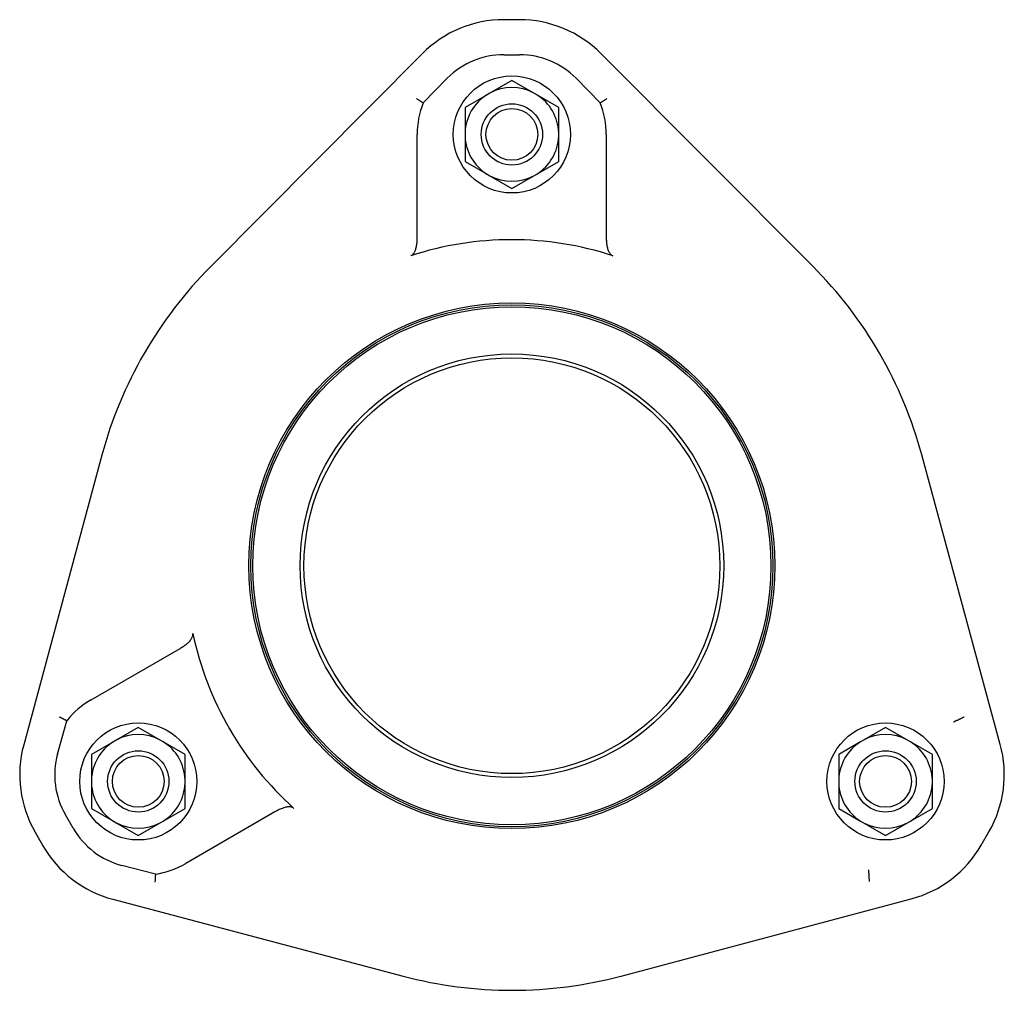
# Model space of a CAD drawing. Header units: millimetres. Extents: x 287 to 4370, y 26 to 844.
# Tile 1 of 5: x 287 to 539, y 289 to 538. Entities that reach past the tile are written whole.
import ezdxf

# ---------------------------------------------------------------- set-up
doc = ezdxf.new("R2010")
doc.units = ezdxf.units.MM
doc.layers.add('DETAIL', color=2, linetype='Continuous')

msp = doc.modelspace()

# ---------------------------------------------------------------- linework, layer by layer
at = {"layer": 'DETAIL'}
for p, q in [((414.92, 537.89), (410.92, 537.89)), ((390.07, 529.21), (335.85, 474.68)), ((410.92, 528.92), (414.92, 528.93)), ((490.04, 474.75), (435.77, 529.24)), ((390.24, 516.56), (396.43, 522.89)), ((412.98, 522.35), (407.37, 519.1)), ((418.6, 519.1), (412.98, 522.35)), ((429.42, 522.91), (435.61, 516.59)), ((406.61, 518.67), (400.99, 515.42)), ((407.37, 519.1), (406.61, 518.67)), ((419.36, 518.67), (418.6, 519.1)), ((424.98, 515.42), (419.36, 518.67)), ((400.99, 515.42), (400.99, 508.94)), ((424.98, 508.94), (424.98, 515.42)), ((388.73, 482.15), (388.72, 508.47)), ((400.99, 508.94), (400.99, 508.06)), ((400.99, 508.06), (400.99, 501.57)), ((424.98, 508.06), (424.98, 508.94)), ((424.98, 501.57), (424.98, 508.06)), ((437.14, 508.49), (437.15, 482.18)), ((400.99, 501.57), (406.61, 498.33)), ((419.36, 498.33), (424.98, 501.57)), ((406.61, 498.33), (407.37, 497.89)), ((407.37, 497.89), (412.98, 494.65)), ((412.98, 494.65), (418.6, 497.89)), ((418.6, 497.89), (419.36, 498.33)), ((307.98, 426.35), (287.94, 352.11)), ((538.08, 352.23), (517.96, 426.45)), ((305.22, 363.67), (328, 376.84)), ((296.59, 349.77), (298.97, 358.3)), ((317.29, 356.6), (311.67, 353.35)), ((322.9, 353.35), (317.29, 356.6)), ((508.68, 356.6), (503.06, 353.35)), ((514.3, 353.35), (508.68, 356.6)), ((311.67, 353.35), (310.91, 352.92)), ((323.67, 352.92), (322.9, 353.35)), ((503.06, 353.35), (502.3, 352.92)), ((515.06, 352.92), (514.3, 353.35)), ((310.91, 352.92), (305.29, 349.67)), ((329.28, 349.67), (323.67, 352.92)), ((502.3, 352.92), (496.69, 349.67)), ((520.67, 349.67), (515.06, 352.92)), ((305.29, 349.67), (305.29, 343.19)), ((329.28, 343.19), (329.28, 349.67)), ((496.69, 349.67), (496.69, 343.19)), ((520.67, 343.19), (520.67, 349.67)), ((305.29, 343.19), (305.29, 342.31)), ((329.28, 342.31), (329.28, 343.19)), ((496.69, 343.19), (496.69, 342.31)), ((520.67, 342.31), (520.67, 343.19)), ((305.29, 342.31), (305.29, 335.82)), ((329.28, 335.82), (329.28, 342.31)), ((496.69, 342.31), (496.69, 335.82)), ((520.67, 335.82), (520.67, 342.31)), ((305.29, 335.82), (310.91, 332.58)), ((323.67, 332.58), (329.28, 335.82)), ((496.69, 335.82), (502.3, 332.58)), ((515.06, 332.58), (520.67, 335.82)), ((300.63, 330.75), (298.63, 334.21)), ((352.23, 334.92), (329.45, 321.75)), ((310.91, 332.58), (311.67, 332.14)), ((311.67, 332.14), (317.29, 328.9)), ((317.29, 328.9), (322.9, 332.14)), ((322.9, 332.14), (323.67, 332.58)), ((502.3, 332.58), (503.06, 332.14)), ((503.06, 332.14), (508.68, 328.9)), ((508.68, 328.9), (514.3, 332.14)), ((514.3, 332.14), (515.06, 332.58)), ((290.87, 329.72), (292.87, 326.26)), ((533.17, 326.38), (535.17, 329.84)), ((321.67, 319.02), (313.1, 321.21)), ((310.8, 312.55), (385.14, 292.86)), ((440.93, 292.89), (515.25, 312.65))]:
    msp.add_line(p, q, dxfattribs=at)
at = {"layer": 'DETAIL', "flags": 128}
for points in [[(390.24, 516.56), (390.24, 516.57), (390.23, 516.57), (390.21, 516.59), (390.18, 516.6), (390.15, 516.62), (390.11, 516.65), (390.06, 516.68), (390.01, 516.71), (389.95, 516.75), (389.89, 516.8), (389.81, 516.84), (389.74, 516.89), (389.65, 516.94), (389.57, 517), (389.48, 517.06), (389.38, 517.12), (389.28, 517.19), (389.18, 517.25), (389.08, 517.32), (388.97, 517.39), (388.86, 517.46), (388.76, 517.53), (388.65, 517.6), (388.53, 517.68)], [(435.61, 516.59), (435.61, 516.59), (435.62, 516.6), (435.64, 516.61), (435.67, 516.62), (435.7, 516.65), (435.74, 516.67), (435.79, 516.7), (435.84, 516.74), (435.9, 516.78), (435.97, 516.82), (436.04, 516.86), (436.11, 516.91), (436.2, 516.97), (436.28, 517.02), (436.37, 517.08), (436.47, 517.14), (436.57, 517.21), (436.67, 517.28), (436.77, 517.34), (436.88, 517.41), (436.99, 517.48), (437.09, 517.56), (437.2, 517.63), (437.32, 517.7)], [(387.06, 477.41), (387.22, 477.47), (387.36, 477.55), (387.49, 477.65), (387.62, 477.77), (387.73, 477.89), (387.84, 478.02), (387.93, 478.16), (388.02, 478.31), (388.11, 478.48), (388.19, 478.66), (388.27, 478.86), (388.35, 479.07), (388.42, 479.3), (388.48, 479.55), (388.54, 479.8), (388.58, 480.06), (388.62, 480.32), (388.66, 480.58), (388.68, 480.85), (388.7, 481.11), (388.72, 481.37), (388.73, 481.64), (388.73, 481.9), (388.73, 482.15)], [(437.15, 482.18), (437.15, 481.95), (437.16, 481.72), (437.17, 481.48), (437.18, 481.23), (437.2, 480.98), (437.22, 480.73), (437.25, 480.48), (437.28, 480.22), (437.32, 479.97), (437.37, 479.72), (437.43, 479.47), (437.5, 479.23), (437.57, 479), (437.66, 478.77), (437.75, 478.57), (437.84, 478.38), (437.94, 478.21), (438.05, 478.05), (438.15, 477.92), (438.27, 477.79), (438.39, 477.68), (438.53, 477.58), (438.67, 477.5), (438.83, 477.43)], [(328, 376.84), (328.19, 376.95), (328.39, 377.07), (328.6, 377.2), (328.8, 377.33), (329.01, 377.47), (329.22, 377.62), (329.42, 377.77), (329.62, 377.93), (329.82, 378.09), (330.01, 378.26), (330.2, 378.43), (330.37, 378.61), (330.54, 378.79), (330.69, 378.98), (330.83, 379.16), (330.94, 379.34), (331.04, 379.51), (331.12, 379.67), (331.19, 379.84), (331.24, 380), (331.27, 380.16), (331.29, 380.33), (331.29, 380.5), (331.27, 380.66)], [(298.97, 358.3), (298.97, 358.3), (298.96, 358.3), (298.94, 358.31), (298.91, 358.33), (298.87, 358.35), (298.83, 358.37), (298.78, 358.39), (298.72, 358.42), (298.66, 358.45), (298.59, 358.49), (298.52, 358.53), (298.43, 358.57), (298.35, 358.61), (298.25, 358.66), (298.16, 358.71), (298.06, 358.76), (297.95, 358.81), (297.84, 358.87), (297.73, 358.92), (297.62, 358.98), (297.5, 359.04), (297.39, 359.1), (297.27, 359.16), (297.15, 359.22)], [(527.04, 358.41), (527.03, 358.41), (527.03, 358.4), (527.02, 358.4), (527, 358.39), (526.99, 358.38), (526.97, 358.37), (526.94, 358.36), (526.91, 358.34), (526.88, 358.33), (526.85, 358.31), (526.81, 358.29), (526.77, 358.27), (526.72, 358.25), (526.68, 358.22), (526.63, 358.2), (526.58, 358.17), (526.53, 358.15), (526.47, 358.12), (526.42, 358.09), (526.36, 358.06), (526.3, 358.03), (526.25, 358), (526.19, 357.97), (526.13, 357.94)], [(527.04, 358.41), (527.04, 358.41), (527.05, 358.42), (527.07, 358.43), (527.1, 358.44), (527.13, 358.46), (527.18, 358.48), (527.23, 358.51), (527.28, 358.53), (527.35, 358.57), (527.41, 358.6), (527.49, 358.64), (527.57, 358.68), (527.66, 358.73), (527.75, 358.77), (527.85, 358.82), (527.95, 358.87), (528.05, 358.93), (528.16, 358.98), (528.27, 359.04), (528.39, 359.1), (528.5, 359.15), (528.62, 359.21), (528.74, 359.27), (528.85, 359.33)], [(357.17, 335.84), (357.04, 335.94), (356.9, 336.03), (356.75, 336.1), (356.59, 336.15), (356.42, 336.18), (356.25, 336.21), (356.08, 336.22), (355.91, 336.22), (355.72, 336.22), (355.52, 336.2), (355.31, 336.17), (355.09, 336.13), (354.85, 336.07), (354.61, 336), (354.36, 335.92), (354.12, 335.84), (353.87, 335.74), (353.63, 335.64), (353.39, 335.53), (353.15, 335.41), (352.91, 335.29), (352.68, 335.17), (352.45, 335.04), (352.23, 334.92)], [(321.67, 319.02), (321.67, 319.02), (321.67, 319), (321.67, 318.98), (321.67, 318.95), (321.67, 318.91), (321.66, 318.86), (321.66, 318.81), (321.66, 318.74), (321.66, 318.67), (321.65, 318.59), (321.65, 318.51), (321.64, 318.42), (321.64, 318.32), (321.63, 318.22), (321.63, 318.11), (321.62, 318), (321.61, 317.88), (321.61, 317.76), (321.6, 317.63), (321.59, 317.51), (321.59, 317.38), (321.58, 317.25), (321.57, 317.12), (321.56, 316.98)], [(504.32, 320.13), (504.33, 320.06), (504.33, 320), (504.33, 319.93), (504.33, 319.87), (504.34, 319.8), (504.34, 319.74), (504.34, 319.68), (504.35, 319.62), (504.35, 319.57), (504.35, 319.51), (504.35, 319.46), (504.36, 319.41), (504.36, 319.37), (504.36, 319.32), (504.36, 319.28), (504.37, 319.25), (504.37, 319.22), (504.37, 319.19), (504.37, 319.16), (504.37, 319.15), (504.37, 319.13), (504.37, 319.12), (504.37, 319.11), (504.37, 319.11)], [(504.37, 319.11), (504.37, 319.11), (504.37, 319.09), (504.37, 319.07), (504.38, 319.04), (504.38, 319), (504.38, 318.95), (504.38, 318.9), (504.39, 318.83), (504.39, 318.76), (504.39, 318.68), (504.4, 318.6), (504.4, 318.51), (504.41, 318.41), (504.41, 318.31), (504.42, 318.2), (504.43, 318.09), (504.43, 317.97), (504.44, 317.85), (504.45, 317.72), (504.45, 317.6), (504.46, 317.47), (504.47, 317.34), (504.48, 317.21), (504.48, 317.07)]]:
    msp.add_lwpolyline(points, dxfattribs=at)
at = {"layer": 'DETAIL'}
for centre, radius in [((412.98, 508.5), 15), ((412.98, 508.5), 7.85), ((412.98, 508.5), 6.63), ((412.98, 398), 67.35), ((412.98, 398), 66.85), ((412.98, 398), 66.35), ((412.98, 398), 54.25), ((412.98, 398), 53.25), ((317.29, 342.75), 15), ((508.68, 342.75), 15), ((317.29, 342.75), 7.85), ((508.68, 342.75), 7.85), ((317.29, 342.75), 6.63), ((508.68, 342.75), 6.63)]:
    msp.add_circle(centre, radius, dxfattribs=at)
for centre, radius, start, end in [((410.93, 508.48), 29.41, 90.0281, 135.1673), ((414.93, 508.48), 29.41, 44.8888, 90.0281), ((410.93, 508.48), 20.45, 90.0281, 135.1673), ((414.93, 508.48), 20.45, 44.8888, 90.028), ((412.98, 508.5), 12, 62.0956, 117.9044), ((412.98, 508.5), 12, 122.0956, 177.9044), ((412.98, 508.5), 12, 2.0956, 57.9044), ((410.93, 508.48), 22.21, 158.6523, 180.0275), ((414.93, 508.48), 22.21, 0.028, 21.4044), ((412.98, 508.5), 12, 182.0956, 237.9044), ((412.98, 508.5), 12, 302.0956, 357.9044), ((412.98, 508.5), 12, 242.0956, 297.9044), ((412.98, 398), 83.53, 71.9773, 108.0788), ((412.98, 398), 108.76, 135.1673, 164.8888), ((412.98, 398), 108.76, 15.1673, 44.8888), ((412.98, 398), 83.53, 191.9773, 228.0788), ((316.33, 344.44), 22.21, 120.028, 141.4044), ((317.29, 342.75), 12, 62.0956, 117.9044), ((508.68, 342.75), 12, 62.0956, 117.9044), ((316.33, 344.44), 29.41, 164.8888, 210.0281), ((317.29, 342.75), 12, 122.0956, 177.9044), ((317.29, 342.75), 12, 2.0956, 57.9044), ((508.68, 342.75), 12, 122.0956, 177.9044), ((508.68, 342.75), 12, 2.0956, 57.9044), ((509.69, 344.54), 29.41, 330.0281, 15.1673), ((316.33, 344.44), 20.45, 164.8888, 210.028), ((317.29, 342.75), 12, 182.0956, 237.9044), ((317.29, 342.75), 12, 302.0956, 357.9044), ((508.68, 342.75), 12, 182.0956, 237.9044), ((508.68, 342.75), 12, 302.0956, 357.9044), ((318.33, 340.98), 20.45, 210.0281, 255.1673), ((317.29, 342.75), 12, 242.0956, 297.9044), ((508.68, 342.75), 12, 242.0956, 297.9044), ((318.33, 340.98), 29.41, 210.0281, 255.1673), ((507.69, 341.07), 29.41, 284.8888, 330.0281), ((318.33, 340.98), 22.21, 278.6523, 300.0275), ((412.98, 398), 108.76, 255.1673, 284.8888)]:
    msp.add_arc(centre, radius, start, end, dxfattribs=at)

doc.saveas('drawing.dxf')
